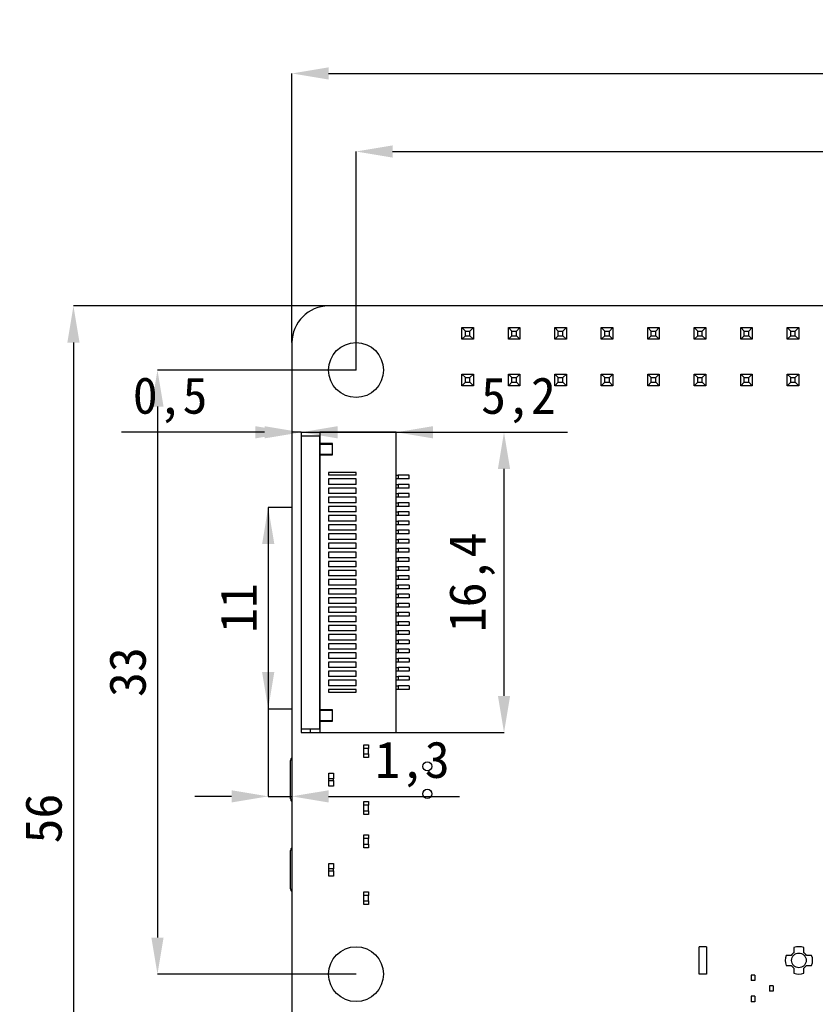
# Model space of a CAD drawing. Header units: millimetres. Extents: x 1690 to 1902, y 2170 to 2414.
# Tile 31 of 35: x 1690 to 1734, y 2360 to 2414. Entities that reach past the tile are written whole.
import ezdxf

# ---------------------------------------------------------------- set-up
doc = ezdxf.new("R2010")
doc.units = ezdxf.units.MM
doc.styles.add('黑体高度2mm', font='simhei.ttf', dxfattribs={"height": 2})
doc.dimstyles.new('红色高度2mm', dxfattribs={"dimtxt": 2, "dimasz": 2, "dimexe": 0, "dimexo": 0, "dimtad": 1, "dimdec": 1, "dimtxsty": '黑体高度2mm', "dimcen": 2.5, "dimclrd": 1, "dimclre": 1, "dimclrt": 1, "dimadec": 0, "dimazin": 0, "dimtfac": 1, "dimtdec": 1, "dimtmove": 0, "dimatfit": 3, "dimfxl": 1, "dimarcsym": 0})

# ---------------------------------------------------------------- blocks, each defined once
blk = doc.blocks.new('*D47')
at = {"color": 1, "lineweight": -2, "transparency": 16777216}
for p, q in [((1708.418, 2394.697), (1708.418, 2406.637)), ((1710.418, 2406.637), (1784.418, 2406.637)), ((1786.418, 2394.697), (1786.418, 2406.637))]:
    blk.add_line(p, q, dxfattribs=at)
at = {"color": 1, "transparency": 16777216}
for points in [[(1710.418, 2406.971), (1710.418, 2406.304), (1708.418, 2406.637)], [(1784.418, 2406.971), (1784.418, 2406.304), (1786.418, 2406.637)]]:
    blk.add_solid(points, dxfattribs=at)
at = {"layer": 'Defpoints', "color": 0, "transparency": 16777216}
for p in [(1786.418, 2406.637), (1708.418, 2394.697), (1786.418, 2394.697)]:
    blk.add_point(p, dxfattribs=at)
at = {"color": 1, "transparency": 16777216, "insert": (1747.418, 2408.262), "char_height": 2, "attachment_point": 5, "style": '黑体高度2mm'}
blk.add_mtext('78', dxfattribs=at)
blk = doc.blocks.new('*D48')
at = {"color": 1, "lineweight": -2, "transparency": 16777216}
for p, q in [((1708.418, 2394.697), (1697.567, 2394.697)), ((1697.567, 2392.697), (1697.567, 2363.697)), ((1708.418, 2361.697), (1697.567, 2361.697))]:
    blk.add_line(p, q, dxfattribs=at)
at = {"color": 1, "transparency": 16777216}
for points in [[(1697.234, 2392.697), (1697.901, 2392.697), (1697.567, 2394.697)], [(1697.234, 2363.697), (1697.901, 2363.697), (1697.567, 2361.697)]]:
    blk.add_solid(points, dxfattribs=at)
at = {"layer": 'Defpoints', "color": 0, "transparency": 16777216}
for p in [(1708.418, 2394.697), (1697.567, 2361.697), (1708.418, 2361.697)]:
    blk.add_point(p, dxfattribs=at)
at = {"color": 1, "transparency": 16777216, "insert": (1695.942, 2378.197), "char_height": 2, "attachment_point": 5, "rotation": 90, "style": '黑体高度2mm'}
blk.add_mtext('33', dxfattribs=at)
blk = doc.blocks.new('*D49')
at = {"color": 1, "lineweight": -2, "transparency": 16777216}
for p, q in [((1706.918, 2398.197), (1692.975, 2398.197)), ((1692.975, 2396.197), (1692.975, 2344.197)), ((1706.918, 2342.197), (1692.975, 2342.197))]:
    blk.add_line(p, q, dxfattribs=at)
at = {"color": 1, "transparency": 16777216}
for points in [[(1692.641, 2396.197), (1693.308, 2396.197), (1692.975, 2398.197)], [(1692.641, 2344.197), (1693.308, 2344.197), (1692.975, 2342.197)]]:
    blk.add_solid(points, dxfattribs=at)
at = {"layer": 'Defpoints', "color": 0, "transparency": 16777216}
for p in [(1706.918, 2398.197), (1692.975, 2342.197), (1706.918, 2342.197)]:
    blk.add_point(p, dxfattribs=at)
at = {"color": 1, "transparency": 16777216, "insert": (1691.35, 2370.197), "char_height": 2, "attachment_point": 5, "rotation": 90, "style": '黑体高度2mm'}
blk.add_mtext('56', dxfattribs=at)
blk = doc.blocks.new('*D50')
at = {"color": 1, "lineweight": -2, "transparency": 16777216}
for p, q in [((1704.918, 2396.197), (1704.918, 2410.899)), ((1706.918, 2410.899), (1787.918, 2410.899)), ((1789.918, 2396.197), (1789.918, 2410.899))]:
    blk.add_line(p, q, dxfattribs=at)
at = {"color": 1, "transparency": 16777216}
for points in [[(1706.918, 2411.233), (1706.918, 2410.566), (1704.918, 2410.899)], [(1787.918, 2411.233), (1787.918, 2410.566), (1789.918, 2410.899)]]:
    blk.add_solid(points, dxfattribs=at)
at = {"layer": 'Defpoints', "color": 0, "transparency": 16777216}
for p in [(1789.918, 2410.899), (1704.918, 2396.197), (1789.918, 2396.197)]:
    blk.add_point(p, dxfattribs=at)
at = {"color": 1, "transparency": 16777216, "insert": (1747.418, 2412.524), "char_height": 2, "attachment_point": 5, "style": '黑体高度2mm'}
blk.add_mtext('85', dxfattribs=at)
blk = doc.blocks.new('*D51')
at = {"color": 1, "lineweight": -2, "transparency": 16777216}
for p, q in [((1703.618, 2376.197), (1703.618, 2371.408)), ((1704.918, 2376.197), (1704.918, 2371.408)), ((1701.618, 2371.408), (1699.618, 2371.408)), ((1703.618, 2371.408), (1704.918, 2371.408)), ((1706.918, 2371.408), (1714.078, 2371.408))]:
    blk.add_line(p, q, dxfattribs=at)
at = {"color": 1, "transparency": 16777216}
for points in [[(1701.618, 2371.741), (1701.618, 2371.075), (1703.618, 2371.408)], [(1706.918, 2371.741), (1706.918, 2371.075), (1704.918, 2371.408)]]:
    blk.add_solid(points, dxfattribs=at)
at = {"layer": 'Defpoints', "color": 0, "transparency": 16777216}
for p in [(1703.618, 2376.197), (1704.918, 2376.197), (1704.918, 2371.408)]:
    blk.add_point(p, dxfattribs=at)
at = {"color": 1, "transparency": 16777216, "insert": (1711.498, 2373.156), "char_height": 2, "attachment_point": 5, "style": '黑体高度2mm'}
blk.add_mtext('1,3', dxfattribs=at)
blk = doc.blocks.new('*D59')
at = {"color": 1, "lineweight": -2, "transparency": 16777216}
for p, q in [((1703.418, 2391.297), (1701.418, 2391.297)), ((1705.418, 2391.297), (1710.618, 2391.297)), ((1712.618, 2391.297), (1719.969, 2391.297))]:
    blk.add_line(p, q, dxfattribs=at)
at = {"color": 1, "transparency": 16777216}
for points in [[(1703.418, 2391.631), (1703.418, 2390.964), (1705.418, 2391.297)], [(1712.618, 2391.631), (1712.618, 2390.964), (1710.618, 2391.297)]]:
    blk.add_solid(points, dxfattribs=at)
at = {"layer": 'Defpoints', "color": 0, "transparency": 16777216}
for p in [(1705.418, 2391.297), (1710.618, 2391.297), (1710.618, 2391.297)]:
    blk.add_point(p, dxfattribs=at)
at = {"color": 1, "transparency": 16777216, "insert": (1717.294, 2393.046), "char_height": 2, "attachment_point": 5, "style": '黑体高度2mm'}
blk.add_mtext('5,2', dxfattribs=at)
blk = doc.blocks.new('*D60')
at = {"color": 1, "lineweight": -2, "transparency": 16777216}
for p, q in [((1710.618, 2391.297), (1716.505, 2391.297)), ((1716.505, 2376.897), (1716.505, 2389.297)), ((1710.618, 2374.897), (1716.505, 2374.897))]:
    blk.add_line(p, q, dxfattribs=at)
at = {"color": 1, "transparency": 16777216}
for points in [[(1716.172, 2389.297), (1716.839, 2389.297), (1716.505, 2391.297)], [(1716.172, 2376.897), (1716.839, 2376.897), (1716.505, 2374.897)]]:
    blk.add_solid(points, dxfattribs=at)
at = {"layer": 'Defpoints', "color": 0, "transparency": 16777216}
for p in [(1710.618, 2391.297), (1716.505, 2391.297), (1710.618, 2374.897)]:
    blk.add_point(p, dxfattribs=at)
at = {"color": 1, "transparency": 16777216, "insert": (1714.757, 2383.097), "char_height": 2, "attachment_point": 5, "rotation": 90, "style": '黑体高度2mm'}
blk.add_mtext('16,4', dxfattribs=at)
blk = doc.blocks.new('*D61')
at = {"color": 1, "lineweight": -2, "transparency": 16777216}
for p, q in [((1702.918, 2391.297), (1695.601, 2391.297)), ((1705.418, 2391.297), (1704.918, 2391.297)), ((1707.418, 2391.297), (1709.418, 2391.297))]:
    blk.add_line(p, q, dxfattribs=at)
at = {"color": 1, "transparency": 16777216}
for points in [[(1702.918, 2391.631), (1702.918, 2390.964), (1704.918, 2391.297)], [(1707.418, 2391.631), (1707.418, 2390.964), (1705.418, 2391.297)]]:
    blk.add_solid(points, dxfattribs=at)
at = {"layer": 'Defpoints', "color": 0, "transparency": 16777216}
for p in [(1704.918, 2391.297), (1704.918, 2391.297), (1705.418, 2391.297)]:
    blk.add_point(p, dxfattribs=at)
at = {"color": 1, "transparency": 16777216, "insert": (1698.259, 2393.052), "char_height": 2, "attachment_point": 5, "style": '黑体高度2mm'}
blk.add_mtext('0,5', dxfattribs=at)
blk = doc.blocks.new('*D65')
at = {"color": 1, "lineweight": -2, "transparency": 16777216}
blk.add_line((1703.618, 2385.197), (1703.618, 2378.197), dxfattribs=at)
at = {"color": 1, "transparency": 16777216}
for points in [[(1703.285, 2385.197), (1703.952, 2385.197), (1703.618, 2387.197)], [(1703.285, 2378.197), (1703.952, 2378.197), (1703.618, 2376.197)]]:
    blk.add_solid(points, dxfattribs=at)
at = {"layer": 'Defpoints', "color": 0, "transparency": 16777216}
for p in [(1703.618, 2387.197), (1703.618, 2376.197), (1703.618, 2376.197)]:
    blk.add_point(p, dxfattribs=at)
at = {"color": 1, "transparency": 16777216, "insert": (1701.993, 2381.697), "char_height": 2, "attachment_point": 5, "rotation": 90, "style": '黑体高度2mm'}
blk.add_mtext('11', dxfattribs=at)

msp = doc.modelspace()

# ---------------------------------------------------------------- linework, layer by layer
at = {"color": 7, "linetype": 'Continuous', "lineweight": 25}
for p, q in [((1787.918, 2398.197), (1706.918, 2398.197)), ((1714.203, 2396.383), (1714.203, 2397.013)), ((1714.393, 2396.822), (1714.203, 2397.013)), ((1714.203, 2397.013), (1714.833, 2397.013)), ((1714.393, 2396.572), (1714.393, 2396.822)), ((1714.393, 2396.822), (1714.643, 2396.822)), ((1714.643, 2396.822), (1714.833, 2397.013)), ((1714.643, 2396.572), (1714.643, 2396.822)), ((1714.833, 2397.013), (1714.833, 2396.383)), ((1716.743, 2396.383), (1716.743, 2397.013)), ((1716.933, 2396.822), (1716.743, 2397.013)), ((1716.743, 2397.013), (1717.373, 2397.013)), ((1716.933, 2396.572), (1716.933, 2396.822)), ((1716.933, 2396.822), (1717.183, 2396.822)), ((1717.183, 2396.822), (1717.373, 2397.013)), ((1717.183, 2396.572), (1717.183, 2396.822)), ((1717.373, 2397.013), (1717.373, 2396.383)), ((1719.283, 2396.383), (1719.283, 2397.013)), ((1719.473, 2396.822), (1719.283, 2397.013)), ((1719.283, 2397.013), (1719.913, 2397.013)), ((1719.473, 2396.572), (1719.473, 2396.822)), ((1719.473, 2396.822), (1719.723, 2396.822)), ((1719.723, 2396.822), (1719.913, 2397.013)), ((1719.723, 2396.572), (1719.723, 2396.822)), ((1719.913, 2397.013), (1719.913, 2396.383)), ((1721.823, 2396.383), (1721.823, 2397.013)), ((1722.013, 2396.822), (1721.823, 2397.013)), ((1721.823, 2397.013), (1722.453, 2397.013)), ((1722.013, 2396.572), (1722.013, 2396.822)), ((1722.013, 2396.822), (1722.263, 2396.822)), ((1722.263, 2396.822), (1722.453, 2397.013)), ((1722.263, 2396.572), (1722.263, 2396.822)), ((1722.453, 2397.013), (1722.453, 2396.383)), ((1724.363, 2396.383), (1724.363, 2397.013)), ((1724.553, 2396.822), (1724.363, 2397.013)), ((1724.363, 2397.013), (1724.993, 2397.013)), ((1724.553, 2396.572), (1724.553, 2396.822)), ((1724.553, 2396.822), (1724.803, 2396.822)), ((1724.803, 2396.822), (1724.993, 2397.013)), ((1724.803, 2396.572), (1724.803, 2396.822)), ((1724.993, 2397.013), (1724.993, 2396.383)), ((1726.903, 2396.383), (1726.903, 2397.013)), ((1727.093, 2396.822), (1726.903, 2397.013)), ((1726.903, 2397.013), (1727.533, 2397.013)), ((1727.093, 2396.572), (1727.093, 2396.822)), ((1727.093, 2396.822), (1727.343, 2396.822)), ((1727.343, 2396.822), (1727.533, 2397.013)), ((1727.343, 2396.572), (1727.343, 2396.822)), ((1727.533, 2397.013), (1727.533, 2396.383)), ((1729.443, 2396.383), (1729.443, 2397.013)), ((1729.633, 2396.822), (1729.443, 2397.013)), ((1729.443, 2397.013), (1730.073, 2397.013)), ((1729.633, 2396.572), (1729.633, 2396.822)), ((1729.633, 2396.822), (1729.883, 2396.822)), ((1729.883, 2396.822), (1730.073, 2397.013)), ((1729.883, 2396.572), (1729.883, 2396.822)), ((1730.073, 2397.013), (1730.073, 2396.383)), ((1731.983, 2396.383), (1731.983, 2397.013)), ((1732.173, 2396.822), (1731.983, 2397.013)), ((1731.983, 2397.013), (1732.613, 2397.013)), ((1732.173, 2396.572), (1732.173, 2396.822)), ((1732.173, 2396.822), (1732.423, 2396.822)), ((1732.423, 2396.822), (1732.613, 2397.013)), ((1732.423, 2396.572), (1732.423, 2396.822)), ((1732.613, 2397.013), (1732.613, 2396.383)), ((1714.203, 2396.383), (1714.393, 2396.572)), ((1714.833, 2396.383), (1714.203, 2396.383)), ((1714.203, 2396.383), (1714.203, 2396.383)), ((1714.393, 2396.572), (1714.643, 2396.572)), ((1714.833, 2396.383), (1714.643, 2396.572)), ((1714.833, 2396.383), (1714.833, 2396.383)), ((1716.743, 2396.383), (1716.933, 2396.572)), ((1717.373, 2396.383), (1716.743, 2396.383)), ((1716.743, 2396.383), (1716.743, 2396.383)), ((1716.933, 2396.572), (1717.183, 2396.572)), ((1717.373, 2396.383), (1717.183, 2396.572)), ((1717.373, 2396.383), (1717.373, 2396.383)), ((1719.283, 2396.383), (1719.473, 2396.572)), ((1719.913, 2396.383), (1719.283, 2396.383)), ((1719.283, 2396.383), (1719.283, 2396.383)), ((1719.473, 2396.572), (1719.723, 2396.572)), ((1719.913, 2396.383), (1719.723, 2396.572)), ((1719.913, 2396.383), (1719.913, 2396.383)), ((1721.823, 2396.383), (1722.013, 2396.572)), ((1722.453, 2396.383), (1721.823, 2396.383)), ((1721.823, 2396.383), (1721.823, 2396.383)), ((1722.013, 2396.572), (1722.263, 2396.572)), ((1722.453, 2396.383), (1722.263, 2396.572)), ((1722.453, 2396.383), (1722.453, 2396.383)), ((1724.363, 2396.383), (1724.553, 2396.572)), ((1724.993, 2396.383), (1724.363, 2396.383)), ((1724.363, 2396.383), (1724.363, 2396.383)), ((1724.553, 2396.572), (1724.803, 2396.572)), ((1724.993, 2396.383), (1724.803, 2396.572)), ((1724.993, 2396.383), (1724.993, 2396.383)), ((1726.903, 2396.383), (1727.093, 2396.572)), ((1727.533, 2396.383), (1726.903, 2396.383)), ((1726.903, 2396.383), (1726.903, 2396.383)), ((1727.093, 2396.572), (1727.343, 2396.572)), ((1727.533, 2396.383), (1727.343, 2396.572)), ((1727.533, 2396.383), (1727.533, 2396.383)), ((1729.443, 2396.383), (1729.633, 2396.572)), ((1730.073, 2396.383), (1729.443, 2396.383)), ((1729.443, 2396.383), (1729.443, 2396.383)), ((1729.633, 2396.572), (1729.883, 2396.572)), ((1730.073, 2396.383), (1729.883, 2396.572)), ((1730.073, 2396.383), (1730.073, 2396.383)), ((1731.983, 2396.383), (1732.173, 2396.572)), ((1732.613, 2396.383), (1731.983, 2396.383)), ((1731.983, 2396.383), (1731.983, 2396.383)), ((1732.173, 2396.572), (1732.423, 2396.572)), ((1732.613, 2396.383), (1732.423, 2396.572)), ((1732.613, 2396.383), (1732.613, 2396.383)), ((1704.918, 2396.197), (1704.918, 2344.197)), ((1714.203, 2393.843), (1714.203, 2394.473)), ((1714.393, 2394.282), (1714.203, 2394.473)), ((1714.203, 2394.473), (1714.833, 2394.473)), ((1714.393, 2394.032), (1714.393, 2394.282)), ((1714.393, 2394.282), (1714.643, 2394.282)), ((1714.643, 2394.282), (1714.833, 2394.473)), ((1714.643, 2394.032), (1714.643, 2394.282)), ((1714.833, 2394.473), (1714.833, 2393.843)), ((1716.743, 2393.843), (1716.743, 2394.473)), ((1716.933, 2394.282), (1716.743, 2394.473)), ((1716.743, 2394.473), (1717.373, 2394.473)), ((1716.933, 2394.032), (1716.933, 2394.282)), ((1716.933, 2394.282), (1717.183, 2394.282)), ((1717.183, 2394.282), (1717.373, 2394.473)), ((1717.183, 2394.032), (1717.183, 2394.282)), ((1717.373, 2394.473), (1717.373, 2393.843)), ((1719.283, 2393.843), (1719.283, 2394.473)), ((1719.473, 2394.282), (1719.283, 2394.473)), ((1719.283, 2394.473), (1719.913, 2394.473)), ((1719.473, 2394.032), (1719.473, 2394.282)), ((1719.473, 2394.282), (1719.723, 2394.282)), ((1719.723, 2394.282), (1719.913, 2394.473)), ((1719.723, 2394.032), (1719.723, 2394.282)), ((1719.913, 2394.473), (1719.913, 2393.843)), ((1721.823, 2393.843), (1721.823, 2394.473)), ((1722.013, 2394.282), (1721.823, 2394.473)), ((1721.823, 2394.473), (1722.453, 2394.473)), ((1722.013, 2394.032), (1722.013, 2394.282)), ((1722.013, 2394.282), (1722.263, 2394.282)), ((1722.263, 2394.282), (1722.453, 2394.473)), ((1722.263, 2394.032), (1722.263, 2394.282)), ((1722.453, 2394.473), (1722.453, 2393.843)), ((1724.363, 2393.843), (1724.363, 2394.473)), ((1724.553, 2394.282), (1724.363, 2394.473)), ((1724.363, 2394.473), (1724.993, 2394.473)), ((1724.553, 2394.032), (1724.553, 2394.282)), ((1724.553, 2394.282), (1724.803, 2394.282)), ((1724.803, 2394.282), (1724.993, 2394.473)), ((1724.803, 2394.032), (1724.803, 2394.282)), ((1724.993, 2394.473), (1724.993, 2393.843)), ((1726.903, 2393.843), (1726.903, 2394.473)), ((1727.093, 2394.282), (1726.903, 2394.473)), ((1726.903, 2394.473), (1727.533, 2394.473)), ((1727.093, 2394.032), (1727.093, 2394.282)), ((1727.093, 2394.282), (1727.343, 2394.282)), ((1727.343, 2394.282), (1727.533, 2394.473)), ((1727.343, 2394.032), (1727.343, 2394.282)), ((1727.533, 2394.473), (1727.533, 2393.843)), ((1729.443, 2393.843), (1729.443, 2394.473)), ((1729.633, 2394.282), (1729.443, 2394.473)), ((1729.443, 2394.473), (1730.073, 2394.473)), ((1729.633, 2394.032), (1729.633, 2394.282)), ((1729.633, 2394.282), (1729.883, 2394.282)), ((1729.883, 2394.282), (1730.073, 2394.473)), ((1729.883, 2394.032), (1729.883, 2394.282)), ((1730.073, 2394.473), (1730.073, 2393.843)), ((1731.983, 2393.843), (1731.983, 2394.473)), ((1732.173, 2394.282), (1731.983, 2394.473)), ((1731.983, 2394.473), (1732.613, 2394.473)), ((1732.173, 2394.032), (1732.173, 2394.282)), ((1732.173, 2394.282), (1732.423, 2394.282)), ((1732.423, 2394.282), (1732.613, 2394.473)), ((1732.423, 2394.032), (1732.423, 2394.282)), ((1732.613, 2394.473), (1732.613, 2393.843)), ((1714.203, 2393.843), (1714.393, 2394.032)), ((1714.833, 2393.843), (1714.203, 2393.843)), ((1714.203, 2393.843), (1714.203, 2393.843)), ((1714.393, 2394.032), (1714.643, 2394.032)), ((1714.833, 2393.843), (1714.643, 2394.032)), ((1714.833, 2393.843), (1714.833, 2393.843)), ((1716.743, 2393.843), (1716.933, 2394.032)), ((1717.373, 2393.843), (1716.743, 2393.843)), ((1716.743, 2393.843), (1716.743, 2393.843)), ((1716.933, 2394.032), (1717.183, 2394.032)), ((1717.373, 2393.843), (1717.183, 2394.032)), ((1717.373, 2393.843), (1717.373, 2393.843)), ((1719.283, 2393.843), (1719.473, 2394.032)), ((1719.913, 2393.843), (1719.283, 2393.843)), ((1719.283, 2393.843), (1719.283, 2393.843)), ((1719.473, 2394.032), (1719.723, 2394.032)), ((1719.913, 2393.843), (1719.723, 2394.032)), ((1719.913, 2393.843), (1719.913, 2393.843)), ((1721.823, 2393.843), (1722.013, 2394.032)), ((1722.453, 2393.843), (1721.823, 2393.843)), ((1721.823, 2393.843), (1721.823, 2393.843)), ((1722.013, 2394.032), (1722.263, 2394.032)), ((1722.453, 2393.843), (1722.263, 2394.032)), ((1722.453, 2393.843), (1722.453, 2393.843)), ((1724.363, 2393.843), (1724.553, 2394.032)), ((1724.993, 2393.843), (1724.363, 2393.843)), ((1724.363, 2393.843), (1724.363, 2393.843)), ((1724.553, 2394.032), (1724.803, 2394.032)), ((1724.993, 2393.843), (1724.803, 2394.032)), ((1724.993, 2393.843), (1724.993, 2393.843)), ((1726.903, 2393.843), (1727.093, 2394.032)), ((1727.533, 2393.843), (1726.903, 2393.843)), ((1726.903, 2393.843), (1726.903, 2393.843)), ((1727.093, 2394.032), (1727.343, 2394.032)), ((1727.533, 2393.843), (1727.343, 2394.032)), ((1727.533, 2393.843), (1727.533, 2393.843)), ((1729.443, 2393.843), (1729.633, 2394.032)), ((1730.073, 2393.843), (1729.443, 2393.843)), ((1729.443, 2393.843), (1729.443, 2393.843)), ((1729.633, 2394.032), (1729.883, 2394.032)), ((1730.073, 2393.843), (1729.883, 2394.032)), ((1730.073, 2393.843), (1730.073, 2393.843)), ((1731.983, 2393.843), (1732.173, 2394.032)), ((1732.613, 2393.843), (1731.983, 2393.843)), ((1731.983, 2393.843), (1731.983, 2393.843)), ((1732.173, 2394.032), (1732.423, 2394.032)), ((1732.613, 2393.843), (1732.423, 2394.032)), ((1732.613, 2393.843), (1732.613, 2393.843)), ((1705.418, 2391.297), (1706.441, 2391.297)), ((1705.418, 2391.297), (1705.418, 2391.097)), ((1705.418, 2391.097), (1705.418, 2375.097)), ((1705.418, 2391.097), (1706.421, 2391.097)), ((1706.421, 2391.097), (1706.421, 2375.097)), ((1710.618, 2391.297), (1706.441, 2391.297)), ((1706.441, 2391.297), (1706.441, 2390.677)), ((1710.618, 2374.897), (1710.618, 2391.297)), ((1706.421, 2390.897), (1706.441, 2390.897)), ((1707.134, 2390.677), (1706.441, 2390.677)), ((1706.441, 2390.657), (1706.441, 2390.677)), ((1706.441, 2390.657), (1707.114, 2390.657)), ((1706.441, 2390.657), (1706.441, 2390.078)), ((1707.114, 2390.657), (1707.114, 2390.078)), ((1707.134, 2390.058), (1707.134, 2390.677)), ((1707.114, 2390.078), (1706.441, 2390.078)), ((1706.441, 2390.058), (1706.441, 2390.078)), ((1706.441, 2390.058), (1707.134, 2390.058)), ((1706.441, 2390.058), (1706.441, 2376.136)), ((1706.918, 2389.097), (1706.918, 2388.947)), ((1708.418, 2389.097), (1706.918, 2389.097)), ((1708.418, 2388.947), (1706.918, 2388.947)), ((1708.418, 2388.747), (1706.918, 2388.747)), ((1706.918, 2388.747), (1706.918, 2388.447)), ((1708.418, 2388.947), (1708.418, 2389.097)), ((1708.418, 2388.447), (1708.418, 2388.747)), ((1710.618, 2388.947), (1710.718, 2388.947)), ((1710.718, 2388.747), (1710.618, 2388.747)), ((1710.718, 2388.947), (1710.718, 2388.747)), ((1711.318, 2388.947), (1710.718, 2388.947)), ((1711.318, 2388.747), (1710.718, 2388.747)), ((1711.318, 2388.747), (1711.318, 2388.947)), ((1708.418, 2388.447), (1706.918, 2388.447)), ((1708.418, 2388.247), (1706.918, 2388.247)), ((1706.918, 2388.247), (1706.918, 2387.947)), ((1708.418, 2387.947), (1708.418, 2388.247)), ((1710.618, 2388.447), (1710.718, 2388.447)), ((1710.718, 2388.247), (1710.618, 2388.247)), ((1710.718, 2388.447), (1710.718, 2388.247)), ((1711.318, 2388.447), (1710.718, 2388.447)), ((1711.318, 2388.247), (1710.718, 2388.247)), ((1711.318, 2388.247), (1711.318, 2388.447)), ((1708.418, 2387.947), (1706.918, 2387.947)), ((1708.418, 2387.747), (1706.918, 2387.747)), ((1706.918, 2387.747), (1706.918, 2387.447)), ((1708.418, 2387.447), (1708.418, 2387.747)), ((1710.618, 2387.947), (1710.718, 2387.947)), ((1710.718, 2387.747), (1710.618, 2387.747)), ((1710.718, 2387.947), (1710.718, 2387.747)), ((1711.318, 2387.947), (1710.718, 2387.947)), ((1711.318, 2387.747), (1710.718, 2387.747)), ((1711.318, 2387.747), (1711.318, 2387.947)), ((1703.618, 2387.197), (1703.618, 2376.197)), ((1704.918, 2387.197), (1703.618, 2387.197)), ((1708.418, 2387.447), (1706.918, 2387.447)), ((1708.418, 2387.247), (1706.918, 2387.247)), ((1706.918, 2387.247), (1706.918, 2386.947)), ((1708.418, 2386.947), (1708.418, 2387.247)), ((1710.618, 2387.447), (1710.718, 2387.447)), ((1710.718, 2387.247), (1710.618, 2387.247)), ((1710.718, 2387.447), (1710.718, 2387.247)), ((1711.318, 2387.447), (1710.718, 2387.447)), ((1711.318, 2387.247), (1710.718, 2387.247)), ((1711.318, 2387.247), (1711.318, 2387.447)), ((1708.418, 2386.947), (1706.918, 2386.947)), ((1708.418, 2386.747), (1706.918, 2386.747)), ((1706.918, 2386.747), (1706.918, 2386.447)), ((1708.418, 2386.447), (1708.418, 2386.747)), ((1710.618, 2386.947), (1710.718, 2386.947)), ((1710.718, 2386.747), (1710.618, 2386.747)), ((1710.718, 2386.947), (1710.718, 2386.747)), ((1711.318, 2386.947), (1710.718, 2386.947)), ((1711.318, 2386.747), (1710.718, 2386.747)), ((1711.318, 2386.747), (1711.318, 2386.947)), ((1708.418, 2386.447), (1706.918, 2386.447)), ((1708.418, 2386.247), (1706.918, 2386.247)), ((1706.918, 2386.247), (1706.918, 2385.947)), ((1708.418, 2385.947), (1708.418, 2386.247)), ((1710.618, 2386.447), (1710.718, 2386.447)), ((1710.718, 2386.247), (1710.618, 2386.247)), ((1710.718, 2386.447), (1710.718, 2386.247)), ((1711.318, 2386.447), (1710.718, 2386.447)), ((1711.318, 2386.247), (1710.718, 2386.247)), ((1711.318, 2386.247), (1711.318, 2386.447)), ((1708.418, 2385.947), (1706.918, 2385.947)), ((1708.418, 2385.747), (1706.918, 2385.747)), ((1706.918, 2385.747), (1706.918, 2385.447)), ((1708.418, 2385.447), (1708.418, 2385.747)), ((1710.618, 2385.947), (1710.718, 2385.947)), ((1710.718, 2385.747), (1710.618, 2385.747)), ((1710.718, 2385.947), (1710.718, 2385.747)), ((1711.318, 2385.947), (1710.718, 2385.947)), ((1711.318, 2385.747), (1710.718, 2385.747)), ((1711.318, 2385.747), (1711.318, 2385.947)), ((1708.418, 2385.447), (1706.918, 2385.447)), ((1708.418, 2385.247), (1706.918, 2385.247)), ((1706.918, 2385.247), (1706.918, 2384.947)), ((1708.418, 2384.947), (1708.418, 2385.247)), ((1710.618, 2385.447), (1710.718, 2385.447)), ((1710.718, 2385.247), (1710.618, 2385.247)), ((1710.718, 2385.447), (1710.718, 2385.247)), ((1711.318, 2385.447), (1710.718, 2385.447)), ((1711.318, 2385.247), (1710.718, 2385.247)), ((1711.318, 2385.247), (1711.318, 2385.447)), ((1708.418, 2384.947), (1706.918, 2384.947)), ((1708.418, 2384.747), (1706.918, 2384.747)), ((1706.918, 2384.747), (1706.918, 2384.447)), ((1708.418, 2384.447), (1706.918, 2384.447)), ((1708.418, 2384.447), (1708.418, 2384.747)), ((1710.618, 2384.947), (1710.718, 2384.947)), ((1710.718, 2384.747), (1710.618, 2384.747)), ((1710.618, 2384.447), (1710.718, 2384.447)), ((1710.718, 2384.947), (1710.718, 2384.747)), ((1711.318, 2384.947), (1710.718, 2384.947)), ((1711.318, 2384.747), (1710.718, 2384.747)), ((1710.718, 2384.447), (1710.718, 2384.247)), ((1711.318, 2384.447), (1710.718, 2384.447)), ((1711.318, 2384.747), (1711.318, 2384.947)), ((1711.318, 2384.247), (1711.318, 2384.447)), ((1708.418, 2384.247), (1706.918, 2384.247)), ((1706.918, 2384.247), (1706.918, 2383.947)), ((1708.418, 2383.947), (1706.918, 2383.947)), ((1708.418, 2383.947), (1708.418, 2384.247)), ((1710.718, 2384.247), (1710.618, 2384.247)), ((1710.618, 2383.947), (1710.718, 2383.947)), ((1711.318, 2384.247), (1710.718, 2384.247)), ((1710.718, 2383.947), (1710.718, 2383.747)), ((1711.318, 2383.947), (1710.718, 2383.947)), ((1711.318, 2383.747), (1711.318, 2383.947)), ((1708.418, 2383.747), (1706.918, 2383.747)), ((1706.918, 2383.747), (1706.918, 2383.447)), ((1708.418, 2383.447), (1706.918, 2383.447)), ((1708.418, 2383.447), (1708.418, 2383.747)), ((1710.718, 2383.747), (1710.618, 2383.747)), ((1710.618, 2383.447), (1710.718, 2383.447)), ((1711.318, 2383.747), (1710.718, 2383.747)), ((1710.718, 2383.447), (1710.718, 2383.247)), ((1711.318, 2383.447), (1710.718, 2383.447)), ((1711.318, 2383.247), (1711.318, 2383.447)), ((1708.418, 2383.247), (1706.918, 2383.247)), ((1706.918, 2383.247), (1706.918, 2382.947)), ((1708.418, 2382.947), (1706.918, 2382.947)), ((1708.418, 2382.947), (1708.418, 2383.247)), ((1710.718, 2383.247), (1710.618, 2383.247)), ((1710.618, 2382.947), (1710.718, 2382.947)), ((1711.318, 2383.247), (1710.718, 2383.247)), ((1710.718, 2382.947), (1710.718, 2382.747)), ((1711.318, 2382.947), (1710.718, 2382.947)), ((1711.318, 2382.947), (1711.318, 2382.747)), ((1706.918, 2382.747), (1706.918, 2382.447)), ((1708.418, 2382.747), (1706.918, 2382.747)), ((1708.418, 2382.447), (1706.918, 2382.447)), ((1708.418, 2382.447), (1708.418, 2382.747)), ((1710.718, 2382.747), (1710.618, 2382.747)), ((1710.618, 2382.447), (1710.718, 2382.447)), ((1711.318, 2382.747), (1710.718, 2382.747)), ((1710.718, 2382.447), (1710.718, 2382.247)), ((1711.318, 2382.447), (1710.718, 2382.447)), ((1711.318, 2382.447), (1711.318, 2382.247)), ((1706.918, 2382.247), (1706.918, 2381.947)), ((1708.418, 2382.247), (1706.918, 2382.247)), ((1708.418, 2381.947), (1706.918, 2381.947)), ((1708.418, 2381.947), (1708.418, 2382.247)), ((1710.718, 2382.247), (1710.618, 2382.247)), ((1710.618, 2381.947), (1710.718, 2381.947)), ((1711.318, 2382.247), (1710.718, 2382.247)), ((1710.718, 2381.947), (1710.718, 2381.747)), ((1711.318, 2381.947), (1710.718, 2381.947)), ((1711.318, 2381.947), (1711.318, 2381.747)), ((1706.918, 2381.747), (1706.918, 2381.447)), ((1708.418, 2381.747), (1706.918, 2381.747)), ((1708.418, 2381.447), (1706.918, 2381.447)), ((1706.918, 2381.247), (1706.918, 2380.947)), ((1708.418, 2381.247), (1706.918, 2381.247)), ((1708.418, 2381.447), (1708.418, 2381.747)), ((1708.418, 2380.947), (1708.418, 2381.247)), ((1710.718, 2381.747), (1710.618, 2381.747)), ((1710.618, 2381.447), (1710.718, 2381.447)), ((1710.718, 2381.247), (1710.618, 2381.247)), ((1711.318, 2381.747), (1710.718, 2381.747)), ((1710.718, 2381.447), (1710.718, 2381.247)), ((1711.318, 2381.447), (1710.718, 2381.447)), ((1711.318, 2381.247), (1710.718, 2381.247)), ((1711.318, 2381.447), (1711.318, 2381.247)), ((1708.418, 2380.947), (1706.918, 2380.947)), ((1706.918, 2380.747), (1706.918, 2380.447)), ((1708.418, 2380.747), (1706.918, 2380.747)), ((1708.418, 2380.447), (1708.418, 2380.747)), ((1710.618, 2380.947), (1710.718, 2380.947)), ((1710.718, 2380.747), (1710.618, 2380.747)), ((1710.718, 2380.947), (1710.718, 2380.747)), ((1711.318, 2380.947), (1710.718, 2380.947)), ((1711.318, 2380.747), (1710.718, 2380.747)), ((1711.318, 2380.947), (1711.318, 2380.747)), ((1708.418, 2380.447), (1706.918, 2380.447)), ((1706.918, 2380.247), (1706.918, 2379.947)), ((1708.418, 2380.247), (1706.918, 2380.247)), ((1708.418, 2379.947), (1708.418, 2380.247)), ((1710.618, 2380.447), (1710.718, 2380.447)), ((1710.718, 2380.247), (1710.618, 2380.247)), ((1710.718, 2380.447), (1710.718, 2380.247)), ((1711.318, 2380.447), (1710.718, 2380.447)), ((1711.318, 2380.247), (1710.718, 2380.247)), ((1711.318, 2380.447), (1711.318, 2380.247)), ((1708.418, 2379.947), (1706.918, 2379.947)), ((1706.918, 2379.747), (1706.918, 2379.447)), ((1708.418, 2379.747), (1706.918, 2379.747)), ((1708.418, 2379.447), (1708.418, 2379.747)), ((1710.618, 2379.947), (1710.718, 2379.947)), ((1710.718, 2379.747), (1710.618, 2379.747)), ((1710.718, 2379.947), (1710.718, 2379.747)), ((1711.318, 2379.947), (1710.718, 2379.947)), ((1711.318, 2379.747), (1710.718, 2379.747)), ((1711.318, 2379.947), (1711.318, 2379.747)), ((1708.418, 2379.447), (1706.918, 2379.447)), ((1706.918, 2379.247), (1706.918, 2378.947)), ((1708.418, 2379.247), (1706.918, 2379.247)), ((1708.418, 2378.947), (1708.418, 2379.247)), ((1710.618, 2379.447), (1710.718, 2379.447)), ((1710.718, 2379.247), (1710.618, 2379.247)), ((1710.718, 2379.447), (1710.718, 2379.247)), ((1711.318, 2379.447), (1710.718, 2379.447)), ((1711.318, 2379.247), (1710.718, 2379.247)), ((1711.318, 2379.447), (1711.318, 2379.247)), ((1708.418, 2378.947), (1706.918, 2378.947)), ((1706.918, 2378.747), (1706.918, 2378.447)), ((1708.418, 2378.747), (1706.918, 2378.747)), ((1708.418, 2378.447), (1708.418, 2378.747)), ((1710.618, 2378.947), (1710.718, 2378.947)), ((1710.718, 2378.747), (1710.618, 2378.747)), ((1710.718, 2378.947), (1710.718, 2378.747)), ((1711.318, 2378.947), (1710.718, 2378.947)), ((1711.318, 2378.747), (1710.718, 2378.747)), ((1711.318, 2378.947), (1711.318, 2378.747)), ((1708.418, 2378.447), (1706.918, 2378.447)), ((1706.918, 2378.247), (1706.918, 2377.947)), ((1708.418, 2378.247), (1706.918, 2378.247)), ((1708.418, 2377.947), (1708.418, 2378.247)), ((1710.618, 2378.447), (1710.718, 2378.447)), ((1710.718, 2378.247), (1710.618, 2378.247)), ((1710.718, 2378.447), (1710.718, 2378.247)), ((1711.318, 2378.447), (1710.718, 2378.447)), ((1711.318, 2378.247), (1710.718, 2378.247)), ((1711.318, 2378.447), (1711.318, 2378.247)), ((1708.418, 2377.947), (1706.918, 2377.947)), ((1706.918, 2377.747), (1706.918, 2377.447)), ((1708.418, 2377.747), (1706.918, 2377.747)), ((1708.418, 2377.447), (1708.418, 2377.747)), ((1710.618, 2377.947), (1710.718, 2377.947)), ((1710.718, 2377.747), (1710.618, 2377.747)), ((1710.718, 2377.947), (1710.718, 2377.747)), ((1711.318, 2377.947), (1710.718, 2377.947)), ((1711.318, 2377.747), (1710.718, 2377.747)), ((1711.318, 2377.947), (1711.318, 2377.747)), ((1708.418, 2377.447), (1706.918, 2377.447)), ((1708.418, 2377.247), (1706.918, 2377.247)), ((1706.918, 2377.247), (1706.918, 2377.097)), ((1706.918, 2377.097), (1708.418, 2377.097)), ((1708.418, 2377.097), (1708.418, 2377.247)), ((1710.618, 2377.447), (1710.718, 2377.447)), ((1710.718, 2377.247), (1710.618, 2377.247)), ((1710.718, 2377.447), (1710.718, 2377.247)), ((1711.318, 2377.447), (1710.718, 2377.447)), ((1711.318, 2377.247), (1710.718, 2377.247)), ((1711.318, 2377.447), (1711.318, 2377.247)), ((1703.618, 2376.197), (1704.918, 2376.197)), ((1707.134, 2376.136), (1706.441, 2376.136)), ((1706.441, 2376.116), (1706.441, 2376.136)), ((1706.441, 2376.116), (1707.114, 2376.116)), ((1706.441, 2376.116), (1706.441, 2375.537)), ((1707.114, 2376.116), (1707.114, 2375.537)), ((1707.134, 2375.517), (1707.134, 2376.136)), ((1707.114, 2375.537), (1706.441, 2375.537)), ((1706.441, 2375.517), (1706.441, 2375.537)), ((1706.441, 2375.517), (1707.134, 2375.517)), ((1706.441, 2375.517), (1706.441, 2374.897)), ((1705.418, 2375.097), (1706.421, 2375.097)), ((1705.418, 2375.097), (1705.418, 2374.897)), ((1705.418, 2374.897), (1705.918, 2374.897)), ((1705.918, 2375.097), (1705.918, 2374.897)), ((1705.938, 2374.897), (1705.938, 2375.097)), ((1705.938, 2374.897), (1706.441, 2374.897)), ((1706.441, 2374.897), (1710.618, 2374.897)), ((1708.841, 2374.223), (1709.091, 2374.223)), ((1708.841, 2374.023), (1708.841, 2374.223)), ((1709.091, 2374.023), (1708.841, 2374.023)), ((1708.841, 2373.723), (1708.841, 2374.023)), ((1708.841, 2373.723), (1709.091, 2373.723)), ((1708.841, 2373.523), (1708.841, 2373.723)), ((1709.091, 2374.223), (1709.091, 2374.023)), ((1709.091, 2373.723), (1709.091, 2374.023)), ((1709.091, 2373.723), (1709.091, 2373.523)), ((1704.843, 2372.323), (1704.843, 2373.373)), ((1709.091, 2373.523), (1708.841, 2373.523)), ((1706.941, 2372.673), (1707.191, 2372.673)), ((1706.941, 2372.373), (1706.941, 2372.673)), ((1707.191, 2372.673), (1707.191, 2372.373)), ((1704.843, 2371.273), (1704.843, 2372.323)), ((1707.191, 2372.373), (1706.941, 2372.373)), ((1706.941, 2372.273), (1706.941, 2372.373)), ((1706.941, 2372.273), (1707.191, 2372.273)), ((1706.941, 2371.973), (1706.941, 2372.273)), ((1707.191, 2372.273), (1707.191, 2372.373)), ((1707.191, 2372.273), (1707.191, 2371.973)), ((1707.191, 2371.973), (1706.941, 2371.973)), ((1708.841, 2371.123), (1709.091, 2371.123)), ((1708.841, 2370.923), (1708.841, 2371.123)), ((1709.091, 2371.123), (1709.091, 2370.923)), ((1709.091, 2370.923), (1708.841, 2370.923)), ((1708.841, 2370.623), (1708.841, 2370.923)), ((1708.841, 2370.623), (1709.091, 2370.623)), ((1708.841, 2370.423), (1708.841, 2370.623)), ((1709.091, 2370.623), (1709.091, 2370.923)), ((1709.091, 2370.623), (1709.091, 2370.423)), ((1709.091, 2370.423), (1708.841, 2370.423)), ((1708.841, 2369.298), (1709.091, 2369.298)), ((1708.841, 2369.098), (1708.841, 2369.298)), ((1709.091, 2369.098), (1708.841, 2369.098)), ((1708.841, 2368.798), (1708.841, 2369.098)), ((1709.091, 2369.298), (1709.091, 2369.098)), ((1709.091, 2368.798), (1709.091, 2369.098)), ((1704.843, 2367.398), (1704.843, 2368.448)), ((1708.841, 2368.798), (1709.091, 2368.798)), ((1708.841, 2368.598), (1708.841, 2368.798)), ((1709.091, 2368.598), (1708.841, 2368.598)), ((1709.091, 2368.798), (1709.091, 2368.598)), ((1704.843, 2366.348), (1704.843, 2367.398)), ((1706.941, 2367.748), (1707.191, 2367.748)), ((1706.941, 2367.448), (1706.941, 2367.748)), ((1707.191, 2367.448), (1706.941, 2367.448)), ((1706.941, 2367.348), (1706.941, 2367.448)), ((1706.941, 2367.348), (1707.191, 2367.348)), ((1706.941, 2367.048), (1706.941, 2367.348)), ((1707.191, 2367.748), (1707.191, 2367.448)), ((1707.191, 2367.348), (1707.191, 2367.448)), ((1707.191, 2367.348), (1707.191, 2367.048)), ((1707.191, 2367.048), (1706.941, 2367.048)), ((1708.841, 2366.198), (1709.091, 2366.198)), ((1708.841, 2365.998), (1708.841, 2366.198)), ((1709.091, 2366.198), (1709.091, 2365.998)), ((1709.091, 2365.998), (1708.841, 2365.998)), ((1708.841, 2365.698), (1708.841, 2365.998)), ((1708.841, 2365.698), (1709.091, 2365.698)), ((1708.841, 2365.498), (1708.841, 2365.698)), ((1709.091, 2365.698), (1709.091, 2365.998)), ((1709.091, 2365.698), (1709.091, 2365.498)), ((1709.091, 2365.498), (1708.841, 2365.498)), ((1727.168, 2361.697), (1727.168, 2363.197)), ((1727.568, 2363.197), (1727.168, 2363.197)), ((1727.568, 2363.197), (1727.568, 2361.697)), ((1732.348, 2363.147), (1732.348, 2362.868)), ((1732.888, 2362.868), (1732.888, 2363.147)), ((1732.197, 2362.717), (1731.918, 2362.717)), ((1733.318, 2362.717), (1733.039, 2362.717)), ((1731.918, 2362.177), (1732.197, 2362.177)), ((1732.348, 2362.027), (1732.348, 2361.748)), ((1732.888, 2361.748), (1732.888, 2362.027)), ((1733.039, 2362.177), (1733.318, 2362.177)), ((1727.568, 2361.697), (1727.168, 2361.697)), ((1730.218, 2361.642), (1730.018, 2361.642)), ((1730.018, 2361.642), (1730.018, 2361.342)), ((1730.218, 2361.342), (1730.018, 2361.342)), ((1730.218, 2361.642), (1730.218, 2361.342)), ((1731.018, 2361.064), (1731.018, 2360.764)), ((1731.218, 2361.064), (1731.018, 2361.064)), ((1731.218, 2361.064), (1731.218, 2360.764)), ((1730.218, 2360.487), (1730.018, 2360.487)), ((1730.018, 2360.487), (1730.018, 2360.187)), ((1730.218, 2360.487), (1730.218, 2360.187)), ((1731.218, 2360.764), (1731.018, 2360.764)), ((1730.218, 2360.187), (1730.018, 2360.187))]:
    msp.add_line(p, q, dxfattribs=at)
for centre, radius in [((1708.418, 2394.697), 1.5), ((1712.318, 2373.047), 0.25), ((1712.318, 2371.547), 0.25), ((1708.418, 2361.697), 1.5)]:
    msp.add_circle(centre, radius, dxfattribs=at)
for centre, radius, start, end in [((1706.918, 2396.197), 2, 90.0001, 179.9999), ((1705.043, 2373.373), 0.2, 128.68, 180), ((1705.043, 2371.273), 0.2, 180, 231.32), ((1705.043, 2368.448), 0.2, 128.68, 180), ((1705.043, 2366.348), 0.2, 180, 231.32), ((1732.618, 2362.447), 0.75, 68.8998, 111.1002), ((1732.618, 2362.447), 0.75, 158.8998, 201.1002), ((1732.618, 2362.447), 0.5, 122.6836, 147.3164), ((1732.618, 2362.447), 0.5, 32.6836, 57.3164), ((1732.618, 2362.447), 0.75, 338.8998, 21.1002), ((1732.618, 2362.447), 0.5, 212.6836, 237.3164), ((1732.618, 2362.447), 0.5, 302.6836, 327.3164), ((1732.618, 2362.447), 0.75, 248.8998, 291.1002)]:
    msp.add_arc(centre, radius, start, end, dxfattribs=at)
for points in [[(1732.218, 2362.447), (1732.224, 2362.5), (1732.236, 2362.605), (1732.329, 2362.737), (1732.461, 2362.829), (1732.566, 2362.841), (1732.618, 2362.847)], [(1732.618, 2362.047), (1732.566, 2362.053), (1732.461, 2362.065), (1732.329, 2362.158), (1732.236, 2362.29), (1732.224, 2362.395), (1732.218, 2362.447)], [(1732.618, 2362.847), (1732.671, 2362.841), (1732.775, 2362.829), (1732.908, 2362.737), (1732.997, 2362.605), (1733.029, 2362.447), (1732.997, 2362.29), (1732.908, 2362.158), (1732.775, 2362.065), (1732.671, 2362.053), (1732.618, 2362.047)]]:
    msp.add_open_spline(points, degree=3, dxfattribs=at)

# ---------------------------------------------------------------- dimensions: what is measured, and where the dimension line sits
for base, p1, p2, picture, middle in [((1789.918, 2410.899), (1704.918, 2396.197), (1789.918, 2396.197), '*D50', (1747.418, 2410.899)), ((1786.418, 2406.637), (1708.418, 2394.697), (1786.418, 2394.697), '*D47', (1747.418, 2406.637))]:
    dim = msp.add_linear_dim(base=base, p1=p1, p2=p2, dimstyle='红色高度2mm')
    dim.commit()
    dim.dimension.update_dxf_attribs({"geometry": picture, "text_midpoint": middle, "dimtype": 160})
for base, p1, p2, picture, middle in [((1692.975, 2342.197), (1706.918, 2398.197), (1706.918, 2342.197), '*D49', (1692.975, 2370.197)), ((1697.567, 2361.697), (1708.418, 2394.697), (1708.418, 2361.697), '*D48', (1697.567, 2378.197))]:
    dim = msp.add_linear_dim(base=base, p1=p1, p2=p2, angle=90, dimstyle='红色高度2mm')
    dim.commit()
    dim.dimension.update_dxf_attribs({"geometry": picture, "text_midpoint": middle, "dimtype": 160})
for base, p1, p2, picture, middle in [((1704.918, 2391.297), (1705.418, 2391.297), (1704.918, 2391.297), '*D61', (1698.259, 2393.052)), ((1710.618, 2391.297), (1705.418, 2391.297), (1710.618, 2391.297), '*D59', (1717.294, 2393.046)), ((1704.918, 2371.408), (1703.618, 2376.197), (1704.918, 2376.197), '*D51', (1711.498, 2373.156))]:
    dim = msp.add_linear_dim(base=base, p1=p1, p2=p2, dimstyle='红色高度2mm')
    dim.commit()
    dim.dimension.update_dxf_attribs({"geometry": picture, "text_midpoint": middle})
for base, p1, p2, picture, middle in [((1716.505, 2391.297), (1710.618, 2374.897), (1710.618, 2391.297), '*D60', (1714.757, 2383.097)), ((1703.618, 2376.197), (1703.618, 2387.197), (1703.618, 2376.197), '*D65', (1701.993, 2381.697))]:
    dim = msp.add_linear_dim(base=base, p1=p1, p2=p2, angle=90, dimstyle='红色高度2mm')
    dim.commit()
    dim.dimension.update_dxf_attribs({"geometry": picture, "text_midpoint": middle})

doc.saveas('drawing.dxf')
